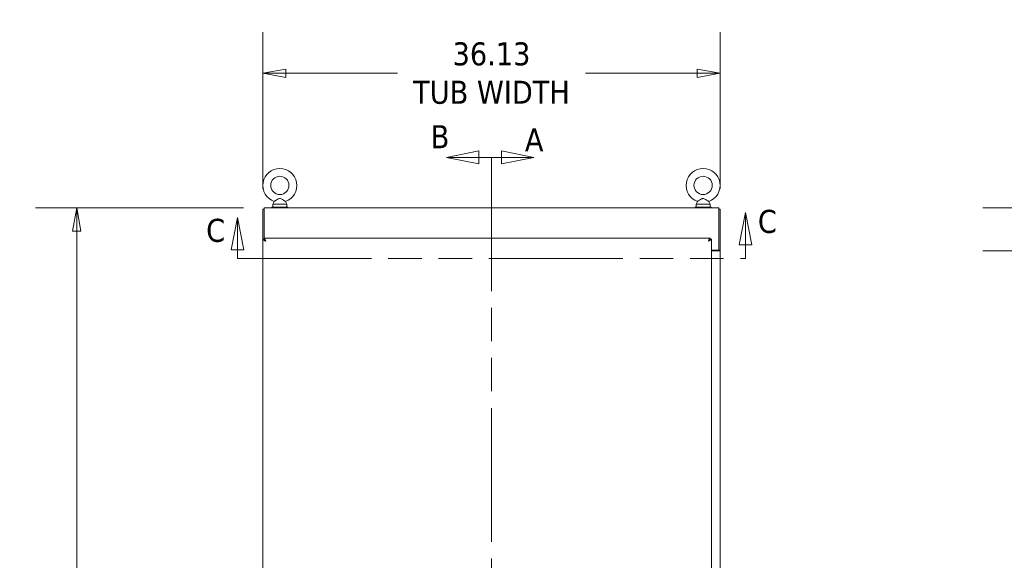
# Model space of a CAD drawing. Header units: inches. Extents: x 16 to 427, y 4 to 276.
# Tile 49 of 111: x 146 to 224, y 180 to 223. Entities that reach past the tile are written whole.
import ezdxf

# ---------------------------------------------------------------- set-up
doc = ezdxf.new("R2010")
doc.units = ezdxf.units.IN
doc.header["$LTSCALE"] = 26
doc.header["$MEASUREMENT"] = 0
doc.linetypes.add('DOUBLE_DASH_CHAIN', pattern=[1.2403, 0.6614, -0.0827, 0.1654, -0.0827, 0.1654, -0.0827])
doc.layers.get('0').update_dxf_attribs({"lineweight": 0})
for name, color, linetype, lineweight in [('Dimension (ANSI)', 7, 'Continuous', 5), ('Section Line (ANSI)', 7, 'DOUBLE_DASH_CHAIN', 5), ('Visible (ANSI)', 7, 'Continuous', 5)]:
    doc.layers.add(name, color=color, linetype=linetype, lineweight=lineweight)
doc.styles.add('Note Text (ANSI)', font='tahoma.ttf')
doc.styles.add('ROMANS', font='tahoma.ttf')
doc.dimstyles.new('Default (ANSI)', dxfattribs={"dimscale": 26, "dimtxt": 0.07, "dimasz": 0.07, "dimexe": 0.125, "dimexo": 0.0625, "dimgap": 0.031496, "dimtad": 0, "dimtih": 1, "dimtoh": 1, "dimrnd": 1e-08, "dimzin": 0, "dimdsep": 46, "dimtxsty": 'ROMANS', "dimblk": 'Filled-1', "dimcen": 0.09, "dimdle": 0.393701, "dimclrd": 256, "dimclre": 256, "dimclrt": 256, "dimadec": 0, "dimazin": 0, "dimtfac": 0.928571, "dimtofl": 0, "dimtmove": 0, "dimatfit": 3, "dimfxl": 1, "dimtolj": 1, "dimtzin": 0, "dimlwd": -1, "dimlwe": -1, "dimarcsym": 0})

# ---------------------------------------------------------------- blocks, each defined once
blk = doc.blocks.new('2dTransSection0')
at = {"layer": 'Section Line (ANSI)', "linetype": 'Continuous'}
for p, q in [((7.1746, 8.1592), (7.0766, 8.1787)), ((7.0766, 8.1787), (7.0766, 8.1397)), ((7.0459, 8.1592), (7.0459, 8.1434)), ((7.0459, 8.1592), (7.0766, 8.1592)), ((7.0766, 8.1592), (7.1746, 8.1592)), ((7.0766, 8.1397), (7.1746, 8.1592))]:
    blk.add_line(p, q, dxfattribs=at)
at = {"layer": 'Section Line (ANSI)', "linetype": 'DOUBLE_DASH_CHAIN', "ltscale": 0.023621}
blk.add_line((7.0459, 8.1592), (7.0459, 4.4814), dxfattribs=at)
at = {"layer": 'Section Line (ANSI)', "linetype": 'Continuous', "flags": 128}
blk.add_lwpolyline([(7.0766, 8.1397), (7.1746, 8.1592), (7.0766, 8.1787), (7.0766, 8.1397)], dxfattribs=at)
at = {"layer": 'Section Line (ANSI)'}
blk.add_solid([(7.0766, 8.1397), (7.1746, 8.1592), (7.0766, 8.1787), (7.0766, 8.1397)], dxfattribs=at)
at = {"layer": 'Section Line (ANSI)', "insert": (7.1472, 8.1776), "char_height": 0.07, "attachment_point": 7, "style": 'Note Text (ANSI)'}
blk.add_mtext('A', dxfattribs=at)
blk = doc.blocks.new('2dTransSection1')
at = {"layer": 'Section Line (ANSI)', "linetype": 'Continuous'}
for p, q in [((7.0075, 8.1787), (6.9095, 8.1592)), ((7.0075, 8.1397), (7.0075, 8.1787)), ((7.0075, 8.1592), (6.9095, 8.1592)), ((6.9095, 8.1592), (7.0075, 8.1397)), ((7.0459, 8.1592), (7.0075, 8.1592)), ((7.0459, 8.1592), (7.0459, 8.1434))]:
    blk.add_line(p, q, dxfattribs=at)
at = {"layer": 'Section Line (ANSI)', "linetype": 'DOUBLE_DASH_CHAIN', "ltscale": 0.023621}
blk.add_line((7.0459, 8.1592), (7.0459, 4.4814), dxfattribs=at)
at = {"layer": 'Section Line (ANSI)', "linetype": 'Continuous', "flags": 128}
blk.add_lwpolyline([(7.0075, 8.1787), (6.9095, 8.1592), (7.0075, 8.1397), (7.0075, 8.1787)], dxfattribs=at)
at = {"layer": 'Section Line (ANSI)'}
blk.add_solid([(7.0075, 8.1787), (6.9095, 8.1592), (7.0075, 8.1397), (7.0075, 8.1787)], dxfattribs=at)
at = {"layer": 'Section Line (ANSI)', "insert": (6.8612, 8.187), "char_height": 0.07, "attachment_point": 7, "style": 'Note Text (ANSI)'}
blk.add_mtext('B', dxfattribs=at)
blk = doc.blocks.new('Filled-1')
at = {"color": 0}
for p, q in [((0, 0), (-1, 0.179)), ((-1, 0.179), (-1, -0.179)), ((-1, 0), (0, 0)), ((-1, -0.179), (0, 0))]:
    blk.add_line(p, q, dxfattribs=at)
at = {"color": 0, "flags": 128}
blk.add_lwpolyline([(-1, -0.179), (0, 0), (-1, 0.179), (-1, -0.179)], dxfattribs=at)
at = {"color": 0}
blk.add_solid([(-1, -0.179), (0, 0), (-1, 0.179), (-1, -0.179)], dxfattribs=at)
blk = doc.blocks.new('*D11')
at = {"layer": 'Defpoints', "color": 0, "transparency": 16777216}
for p in [(150.439, 208.14), (165.233, 208.14), (165.233, 118.015)]:
    blk.add_point(p, dxfattribs=at)
at = {"layer": 'Dimension (ANSI)', "transparency": 16777216}
for p, q in [((163.608, 208.14), (147.189, 208.14)), ((150.439, 206.32), (150.439, 167.893)), ((150.439, 119.835), (150.439, 158.262)), ((163.608, 118.015), (147.189, 118.015))]:
    blk.add_line(p, q, dxfattribs=at)
at = {"layer": 'Dimension (ANSI)', "transparency": 16777216, "xscale": 1.820000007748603, "yscale": 1.820000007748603, "zscale": 1.820000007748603}
for p, rotation in [((150.439, 208.14), 90), ((150.439, 118.015), 270)]:
    blk.add_blockref('Filled-1', p, dxfattribs=dict(at, rotation=rotation))
at = {"layer": 'Dimension (ANSI)', "transparency": 16777216, "insert": (150.439, 163.078), "char_height": 1.82, "attachment_point": 5, "style": 'ROMANS'}
blk.add_mtext('\\A1;90.13\\PTUB\\PHEIGHT', dxfattribs=at)
blk = doc.blocks.new('*D12')
at = {"layer": 'Defpoints', "color": 0, "transparency": 16777216}
for p in [(165.131, 218.783), (165.131, 208.038), (201.256, 208.038)]:
    blk.add_point(p, dxfattribs=at)
at = {"layer": 'Dimension (ANSI)', "transparency": 16777216}
for p, q in [((165.131, 209.663), (165.131, 222.033)), ((201.256, 209.663), (201.256, 222.033)), ((166.951, 218.783), (175.766, 218.783)), ((199.436, 218.783), (190.621, 218.783))]:
    blk.add_line(p, q, dxfattribs=at)
at = {"layer": 'Dimension (ANSI)', "transparency": 16777216, "xscale": 1.820000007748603, "yscale": 1.820000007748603, "zscale": 1.820000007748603, "rotation": 180}
blk.add_blockref('Filled-1', (165.131, 218.783), dxfattribs=at)
at = {"layer": 'Dimension (ANSI)', "transparency": 16777216, "xscale": 1.820000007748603, "yscale": 1.820000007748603, "zscale": 1.820000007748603}
blk.add_blockref('Filled-1', (201.256, 218.783), dxfattribs=at)
at = {"layer": 'Dimension (ANSI)', "transparency": 16777216, "insert": (183.193, 218.783), "char_height": 1.82, "attachment_point": 5, "style": 'ROMANS'}
blk.add_mtext('\\A1;\\fTahoma|b0|i0;\\H1.8200;36.13\\P\\fTahoma|b0|i0;\\H1.8200;TUB WIDTH', dxfattribs=at)
blk = doc.blocks.new('*D15')
at = {"layer": 'Defpoints', "color": 0, "transparency": 16777216}
for p in [(201.256, 204.765), (197.879, 174.81), (197.879, 165.078)]:
    blk.add_point(p, dxfattribs=at)
at = {"layer": 'Dimension (ANSI)', "transparency": 16777216}
for p, q in [((197.879, 166.703), (197.879, 178.06)), ((196.059, 174.81), (194.239, 174.81)), ((203.076, 174.81), (206.073, 174.81))]:
    blk.add_line(p, q, dxfattribs=at)
at = {"layer": 'Dimension (ANSI)', "transparency": 16777216, "xscale": 1.820000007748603, "yscale": 1.820000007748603, "zscale": 1.820000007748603}
blk.add_blockref('Filled-1', (197.879, 174.81), dxfattribs=at)
at = {"layer": 'Dimension (ANSI)', "transparency": 16777216, "xscale": 1.820000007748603, "yscale": 1.820000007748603, "zscale": 1.820000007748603, "rotation": 180}
blk.add_blockref('Filled-1', (201.256, 174.81), dxfattribs=at)
at = {"layer": 'Dimension (ANSI)', "transparency": 16777216, "insert": (210.146, 174.81), "char_height": 1.82, "attachment_point": 5, "style": 'ROMANS'}
blk.add_mtext('\\A1;(3.38)', dxfattribs=at)
blk = doc.blocks.new('2dTransSection2')
at = {"layer": 'Section Line (ANSI)', "linetype": 'Continuous'}
for p, q in [((7.8175, 7.9912), (7.798, 7.8932)), ((7.8175, 7.8932), (7.8175, 7.9912)), ((7.837, 7.8932), (7.8175, 7.9912)), ((6.2743, 7.9764), (6.2548, 7.8784)), ((6.2743, 7.8784), (6.2743, 7.9764)), ((6.2938, 7.8784), (6.2743, 7.9764)), ((6.2548, 7.8784), (6.2938, 7.8784)), ((6.2743, 7.8516), (6.2743, 7.8784)), ((7.798, 7.8932), (7.837, 7.8932)), ((7.8175, 7.8516), (7.8175, 7.8932)), ((6.2743, 7.8516), (6.2901, 7.8516)), ((7.8017, 7.8516), (7.8175, 7.8516))]:
    blk.add_line(p, q, dxfattribs=at)
at = {"layer": 'Section Line (ANSI)', "linetype": 'DOUBLE_DASH_CHAIN', "ltscale": 0.023682}
blk.add_line((6.2743, 7.8516), (7.8175, 7.8516), dxfattribs=at)
at = {"layer": 'Section Line (ANSI)', "linetype": 'Continuous', "flags": 128}
for points in [[(7.837, 7.8932), (7.8175, 7.9912), (7.798, 7.8932), (7.837, 7.8932)], [(6.2938, 7.8784), (6.2743, 7.9764), (6.2548, 7.8784), (6.2938, 7.8784)]]:
    blk.add_lwpolyline(points, dxfattribs=at)
at = {"layer": 'Section Line (ANSI)'}
for points in [[(7.837, 7.8932), (7.8175, 7.9912), (7.798, 7.8932), (7.837, 7.8932)], [(6.2938, 7.8784), (6.2743, 7.9764), (6.2548, 7.8784), (6.2938, 7.8784)]]:
    blk.add_solid(points, dxfattribs=at)
at = {"layer": 'Section Line (ANSI)', "char_height": 0.07, "attachment_point": 7, "style": 'Note Text (ANSI)'}
for insert in [(7.8549, 7.9282), (6.1793, 7.901)]:
    blk.add_mtext('C', dxfattribs=dict(at, insert=insert))
blk = doc.blocks.new('*D35')
at = {"layer": 'Defpoints', "color": 0, "transparency": 16777216}
for p in [(246.272, 208.14), (225.231, 204.765), (245.287, 204.765)]:
    blk.add_point(p, dxfattribs=at)
at = {"layer": 'Dimension (ANSI)', "transparency": 16777216}
for p, q in [((225.231, 209.96), (225.231, 213.844)), ((225.231, 213.844), (227.051, 213.844)), ((244.647, 208.14), (221.981, 208.14)), ((243.662, 204.765), (221.981, 204.765)), ((225.231, 202.945), (225.231, 201.125))]:
    blk.add_line(p, q, dxfattribs=at)
at = {"layer": 'Dimension (ANSI)', "transparency": 16777216, "xscale": 1.820000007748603, "yscale": 1.820000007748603, "zscale": 1.820000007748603}
for p, rotation in [((225.231, 208.14), 270), ((225.231, 204.765), 90)]:
    blk.add_blockref('Filled-1', p, dxfattribs=dict(at, rotation=rotation))
at = {"layer": 'Dimension (ANSI)', "transparency": 16777216, "insert": (230.195, 213.844), "char_height": 1.82, "attachment_point": 5, "style": 'ROMANS'}
blk.add_mtext('\\A1;3.38', dxfattribs=at)

msp = doc.modelspace()

# ---------------------------------------------------------------- linework, layer by layer
at = {"layer": 'Visible (ANSI)'}
for p, q in [((166.0397, 208.6583), (165.923, 208.4528)), ((165.923, 208.4528), (167.043, 208.4528)), ((165.923, 208.4528), (165.923, 208.2028)), ((166.9262, 208.6583), (167.043, 208.4528)), ((167.043, 208.4528), (167.043, 208.2028)), ((199.4607, 208.6583), (199.344, 208.4528)), ((199.344, 208.4528), (200.464, 208.4528)), ((199.344, 208.4528), (199.344, 208.2028)), ((200.3472, 208.6583), (200.464, 208.4528)), ((200.464, 208.4528), (200.464, 208.2028)), ((165.131, 208.0383), (165.131, 205.6626)), ((165.233, 208.0383), (165.131, 208.0383)), ((165.233, 208.1403), (201.154, 208.1403)), ((165.233, 208.1403), (165.233, 207.8977)), ((165.233, 205.7653), (165.233, 207.8977)), ((167.108, 208.2028), (165.858, 208.2028)), ((165.858, 208.2028), (165.858, 208.1403)), ((167.108, 208.2028), (167.108, 208.1403)), ((200.529, 208.2028), (199.279, 208.2028)), ((199.279, 208.2028), (199.279, 208.1403)), ((200.529, 208.2028), (200.529, 208.1403)), ((201.154, 207.8977), (201.154, 208.1403)), ((201.256, 208.0383), (201.154, 208.0383)), ((201.154, 207.8977), (201.154, 204.8163)), ((201.256, 208.0383), (201.256, 204.7966)), ((165.231, 205.6626), (165.129, 205.6626)), ((165.129, 124.493), (165.129, 205.6626)), ((165.2317, 205.6633), (165.2317, 205.7653)), ((165.2317, 205.7653), (200.4638, 205.7653)), ((165.233, 205.6476), (165.233, 205.6633)), ((200.4638, 205.6633), (200.4638, 205.7653)), ((200.4645, 205.6626), (200.5665, 205.6626)), ((200.5665, 205.6626), (200.5665, 124.493)), ((200.5665, 204.8163), (201.154, 204.8163)), ((200.5665, 204.7653), (201.0133, 204.7653)), ((201.256, 204.7653), (201.0133, 204.7653)), ((201.154, 204.8163), (201.154, 204.7966)), ((201.154, 204.7966), (201.256, 204.7966)), ((201.154, 204.7653), (201.154, 204.7966)), ((201.256, 204.7966), (201.256, 204.7653)), ((201.256, 204.7653), (201.256, 125.3903))]:
    msp.add_line(p, q, dxfattribs=at)
for centre in [(166.483, 209.9228), (199.904, 209.9228)]:
    msp.add_circle(centre, 0.72, dxfattribs=at)
for centre in [(166.483, 209.9228), (199.904, 209.9228)]:
    msp.add_arc(centre, 1.34, 289.317349, 250.682651, dxfattribs=at)
for points, knots in [([(166.483, 208.8928), (166.4692, 208.8928), (166.4556, 208.8912), (166.4125, 208.8816), (166.3841, 208.8689), (166.3084, 208.8299), (166.2506, 208.7927), (166.1581, 208.7335), (166.1275, 208.7138), (166.082, 208.6849), (166.0649, 208.6741), (166.0445, 208.6613), (166.0397, 208.6583), (166.0397, 208.6583)], [0.91423809, 0.91423809, 0.91423809, 0.91423809, 0.9520549, 0.9520549, 1.03110369, 1.03110369, 1.1787345, 1.1787345, 1.27626296, 1.27626296, 1.36241496, 1.36241496, 1.43431483, 1.43431483, 1.43431483, 1.43431483]), ([(166.9262, 208.6583), (166.9262, 208.6583), (166.9256, 208.6587), (166.9209, 208.6616), (166.9124, 208.6669), (166.8859, 208.6837), (166.8675, 208.6953), (166.8203, 208.7254), (166.7905, 208.7446), (166.714, 208.7935), (166.6688, 208.8222), (166.5919, 208.8647), (166.5538, 208.883), (166.5045, 208.8919), (166.4937, 208.8928), (166.483, 208.8928)], [0.44477245, 0.44477245, 0.44477245, 0.44477245, 0.46536928, 0.46536928, 0.52564713, 0.52564713, 0.59143372, 0.59143372, 0.67079373, 0.67079373, 0.78259067, 0.78259067, 0.8847232, 0.8847232, 0.91423809, 0.91423809, 0.91423809, 0.91423809]), ([(199.904, 208.8928), (199.8902, 208.8928), (199.8766, 208.8912), (199.8335, 208.8816), (199.8051, 208.8689), (199.7294, 208.8299), (199.6716, 208.7927), (199.5791, 208.7335), (199.5485, 208.7138), (199.503, 208.6849), (199.4859, 208.6741), (199.4655, 208.6613), (199.4607, 208.6583), (199.4607, 208.6583)], [0.91423809, 0.91423809, 0.91423809, 0.91423809, 0.9520549, 0.9520549, 1.03110369, 1.03110369, 1.1787345, 1.1787345, 1.27626296, 1.27626296, 1.36241496, 1.36241496, 1.43431483, 1.43431483, 1.43431483, 1.43431483]), ([(200.3472, 208.6583), (200.3472, 208.6583), (200.3466, 208.6587), (200.3419, 208.6616), (200.3334, 208.6669), (200.3069, 208.6837), (200.2885, 208.6953), (200.2413, 208.7254), (200.2115, 208.7446), (200.135, 208.7935), (200.0898, 208.8222), (200.0129, 208.8647), (199.9748, 208.883), (199.9255, 208.8919), (199.9147, 208.8928), (199.904, 208.8928)], [0.44477245, 0.44477245, 0.44477245, 0.44477245, 0.46536928, 0.46536928, 0.52564713, 0.52564713, 0.59143372, 0.59143372, 0.67079373, 0.67079373, 0.78259067, 0.78259067, 0.8847232, 0.8847232, 0.91423809, 0.91423809, 0.91423809, 0.91423809]), ([(165.129, 205.6626), (165.129, 205.6362), (165.1628, 205.6099), (165.2186, 205.5835), (165.2615, 205.5632), (165.3164, 205.543), (165.3716, 205.5227)], [0, 0, 0, 0, 0.8887074, 0.8887074, 0.8887074, 1.5707963, 1.5707963, 1.5707963, 1.5707963]), ([(165.3716, 205.5227), (165.3238, 205.553), (165.2769, 205.5832), (165.2519, 205.6134), (165.2383, 205.6298), (165.231, 205.6462), (165.231, 205.6626)], [0, 0, 0, 0, 1.0185375, 1.0185375, 1.0185375, 1.5707963, 1.5707963, 1.5707963, 1.5707963]), ([(165.3716, 205.5227), (165.3452, 205.5946), (165.3188, 205.6657), (165.2924, 205.7111), (165.2722, 205.7458), (165.2519, 205.7653), (165.2317, 205.7653)], [0, 0, 0, 0, 0.8887074, 0.8887074, 0.8887074, 1.5707963, 1.5707963, 1.5707963, 1.5707963]), ([(165.3716, 205.5227), (165.3413, 205.5705), (165.3111, 205.6174), (165.2809, 205.6424), (165.2645, 205.656), (165.2481, 205.6633), (165.2317, 205.6633)], [0, 0, 0, 0, 1.0185375, 1.0185375, 1.0185375, 1.5707963, 1.5707963, 1.5707963, 1.5707963]), ([(200.4638, 205.7653), (200.4374, 205.7653), (200.411, 205.7315), (200.3846, 205.6757), (200.3643, 205.6328), (200.3441, 205.5779), (200.3238, 205.5227)], [0, 0, 0, 0, 0.8887074, 0.8887074, 0.8887074, 1.5707963, 1.5707963, 1.5707963, 1.5707963]), ([(200.3238, 205.5227), (200.3541, 205.5705), (200.3843, 205.6174), (200.4146, 205.6424), (200.431, 205.656), (200.4474, 205.6633), (200.4638, 205.6633)], [0, 0, 0, 0, 1.0185375, 1.0185375, 1.0185375, 1.5707963, 1.5707963, 1.5707963, 1.5707963]), ([(200.3238, 205.5227), (200.3957, 205.5491), (200.4669, 205.5755), (200.5122, 205.6019), (200.547, 205.6221), (200.5665, 205.6424), (200.5665, 205.6626)], [0, 0, 0, 0, 0.8887074, 0.8887074, 0.8887074, 1.5707963, 1.5707963, 1.5707963, 1.5707963]), ([(200.3238, 205.5227), (200.3716, 205.553), (200.4185, 205.5832), (200.4436, 205.6134), (200.4571, 205.6298), (200.4645, 205.6462), (200.4645, 205.6626)], [0, 0, 0, 0, 1.0185375, 1.0185375, 1.0185375, 1.5707963, 1.5707963, 1.5707963, 1.5707963])]:
    msp.add_open_spline(points, degree=3, knots=knots, dxfattribs=at)

# ---------------------------------------------------------------- block references
at = {"layer": 'Section Line (ANSI)', "xscale": 26, "yscale": 26, "zscale": 26}
for name in ['2dTransSection1', '2dTransSection0', '2dTransSection2']:
    msp.add_blockref(name, (0, 0), dxfattribs=at)

# ---------------------------------------------------------------- dimensions: what is measured, and where the dimension line sits
at = {"layer": 'Dimension (ANSI)'}
for base, p1, p2, angle, text, override, picture, middle in [((165.1309649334, 218.7827644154), (201.2559649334, 208.0383390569), (165.1309649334, 208.0383390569), 180, '\\fTahoma|b0|i0;\\H1.8200;<>\\P\\fTahoma|b0|i0;\\H1.8200;TUB WIDTH', {"dimgap": 0.031496, "dimtih": 0, "dimtoh": 0, "dimdec": 2, "dimtol": 0, "dimlim": 0, "dimtp": 0, "dimtm": 0, "dimtdec": 2, "dimatfit": 1}, '*D12', (183.1934649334, 218.7827644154)), ((150.43865138, 208.1403390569), (165.2329649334, 118.0153390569), (165.2329649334, 208.1403390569), 90, '<>\\PTUB\\PHEIGHT', {"dimgap": 0.031496, "dimdec": 2, "dimtol": 0, "dimlim": 0, "dimtp": 0, "dimtm": 0, "dimtdec": 2, "dimatfit": 1}, '*D11', (150.43865138, 163.0778390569)), ((197.879, 174.8096), (201.256, 204.7653), (197.879, 165.0778), 180, '(<>)', {"dimgap": 0.031496, "dimtih": 0, "dimtoh": 0, "dimdec": 2, "dimse1": 1, "dimtol": 0, "dimlim": 0, "dimtp": 0, "dimtm": 0, "dimtdec": 2, "dimatfit": 1}, '*D15', (210.1464, 174.8096))]:
    dim = msp.add_linear_dim(base=base, p1=p1, p2=p2, angle=angle, text=text, dimstyle='Default (ANSI)', override=override, dxfattribs=at)
    dim.commit()
    dim.dimension.update_dxf_attribs({"geometry": picture, "text_midpoint": middle, "dimtype": 160})
dim = msp.add_linear_dim(base=(225.2314604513, 204.7653390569), p1=(246.2716377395, 208.1403390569), p2=(245.2867627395, 204.7653390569), angle=90, dimstyle='Default (ANSI)', override={"dimgap": 0.031496, "dimdec": 2, "dimtol": 0, "dimlim": 0, "dimtp": 0, "dimtm": 0, "dimtdec": 2, "dimatfit": 1}, dxfattribs=at)
dim.commit()
dim.dimension.update_dxf_attribs({"geometry": '*D35', "text_midpoint": (230.1945555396, 213.843976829), "dimtype": 160})

doc.saveas('drawing.dxf')
